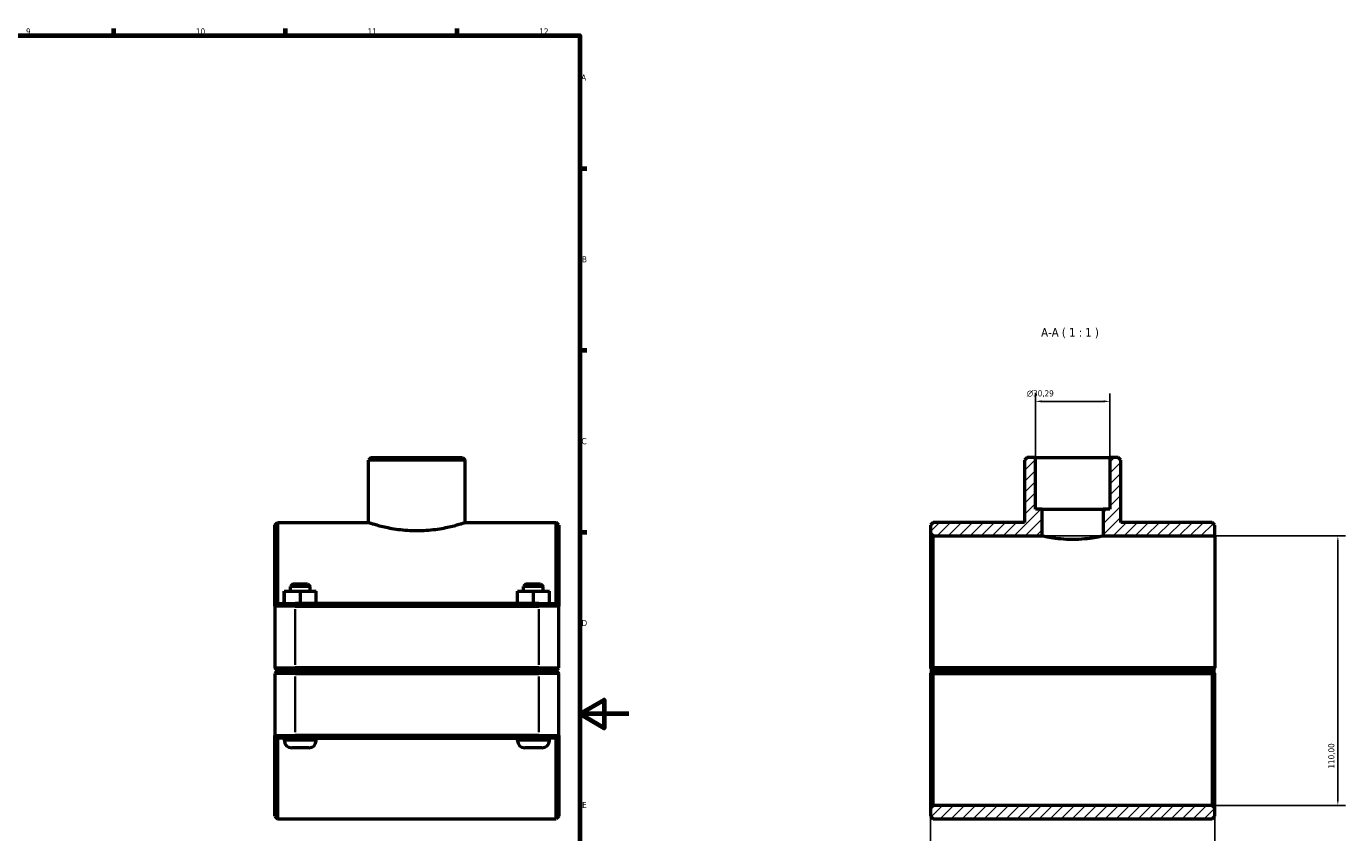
# Model space of a CAD drawing. Header units: millimetres. Extents: x 0 to 1134, y -25 to 1083.
# Tile 6 of 6: x 595 to 1134, y 249 to 578. Entities that reach past the tile are written whole.
import ezdxf

# ---------------------------------------------------------------- set-up
doc = ezdxf.new("R2010")
doc.units = ezdxf.units.MM
for name, color, linetype, lineweight in [('Border (ISO)', 7, 'Continuous', 70), ('Dimension (ISO)', 7, 'Continuous', 25), ('Hatch (ISO)', 7, 'Continuous', 18), ('Symbol (ISO)', 7, 'Continuous', 25), ('Visible (ISO)', 7, 'Continuous', 50), ('Visible Narrow (ISO)', 7, 'Continuous', 35)]:
    doc.layers.add(name, color=color, linetype=linetype, lineweight=lineweight)
doc.styles.add('Label Text (ISO)', font='tahoma.ttf')
doc.styles.add('Note Text (ISO)', font='tahoma.ttf')
doc.dimstyles.new('Default (ISO)', dxfattribs={"dimtxt": 2.5, "dimasz": 2.5, "dimexe": 3.175, "dimexo": 0, "dimgap": 0.762, "dimtad": 1, "dimrnd": 1e-08, "dimzin": 0, "dimtxsty": 'Note Text (ISO)', "dimcen": 0.09, "dimdle": 10, "dimclrd": 256, "dimclre": 256, "dimclrt": 232, "dimazin": 0, "dimtfac": 1.40208, "dimtmove": 0, "dimatfit": 3, "dimfxl": 1, "dimtolj": 1, "dimtzin": 0, "dimlwd": -1, "dimlwe": -1, "dimarcsym": 0})

# ---------------------------------------------------------------- blocks, each defined once
blk = doc.blocks.new('Borders Default Border')
at = {"layer": 'Border (ISO)'}
for p, q in [((630.75, 574), (630.75, 576.9)), ((700.83, 574), (700.83, 576.9)), ((770.92, 574), (770.92, 576.9)), ((821, 519.75), (823.9, 519.75)), ((821, 445.5), (823.9, 445.5)), ((821, 371.25), (823.9, 371.25))]:
    blk.add_line(p, q, dxfattribs=at)
at = {"layer": 'Border (ISO)', "flags": 128}
for points in [[(20, 20), (20, 574), (821, 574), (821, 20), (20, 20)], [(841, 297), (821, 297), (831, 302.77), (831, 291.23), (821, 297)]]:
    blk.add_lwpolyline(points, dxfattribs=at)
at = {"layer": 'Border (ISO)', "color": 232, "true_color": 0xca0064, "char_height": 2.5, "attachment_point": 7, "style": 'Note Text (ISO)'}
for s, insert in [('9', (594.88, 574.35)), ('10', (664.29, 574.35)), ('11', (734.37, 574.4)), ('12', (804.46, 574.4)), ('A', (821.59, 555.62)), ('B', (821.89, 481.37)), ('C', (821.73, 407.08)), ('D', (821.73, 332.88)), ('E', (821.94, 258.63))]:
    blk.add_mtext(s, dxfattribs=dict(at, insert=insert))
blk = doc.blocks.new('*D7')
at = {"layer": 'Defpoints', "color": 0, "transparency": 16777216}
for p in [(1007.08, 424.64), (1007.08, 401.68), (1037.38, 401.68)]:
    blk.add_point(p, dxfattribs=at)
at = {"layer": 'Dimension (ISO)', "transparency": 16777216}
for p, q in [((1007.08, 401.68), (1007.08, 427.82)), ((1037.38, 401.68), (1037.38, 427.82)), ((1034.88, 424.64), (1009.58, 424.64))]:
    blk.add_line(p, q, dxfattribs=at)
for points in [[(1009.58, 425.06), (1009.58, 424.22), (1007.08, 424.64)], [(1034.88, 425.06), (1034.88, 424.22), (1037.38, 424.64)]]:
    blk.add_solid(points, dxfattribs=at)
at = {"layer": 'Dimension (ISO)', "color": 232, "true_color": 0xca0064, "transparency": 16777216, "insert": (1003.49, 429.16), "char_height": 2.5, "attachment_point": 1, "style": 'Note Text (ISO)'}
blk.add_mtext('\\A1;\\fAIGDT|b0|i0;\\H2.5000;\\ln\\fTahoma|b0|i0;\\H2.5000;30,29', dxfattribs=at)
blk = doc.blocks.new('*D8')
at = {"layer": 'Defpoints', "color": 0, "transparency": 16777216}
for p in [(964.23, 315.83), (1080.23, 315.83), (964.23, 160.66)]:
    blk.add_point(p, dxfattribs=at)
at = {"layer": 'Dimension (ISO)', "transparency": 16777216}
for p, q in [((964.23, 315.83), (964.23, 157.49)), ((1080.23, 315.83), (1080.23, 157.49)), ((1077.73, 160.66), (966.73, 160.66))]:
    blk.add_line(p, q, dxfattribs=at)
for points in [[(966.73, 161.08), (966.73, 160.25), (964.23, 160.66)], [(1077.73, 161.08), (1077.73, 160.25), (1080.23, 160.66)]]:
    blk.add_solid(points, dxfattribs=at)
at = {"layer": 'Dimension (ISO)', "color": 232, "true_color": 0xca0064, "transparency": 16777216, "insert": (998.28, 164.6), "char_height": 2.5, "attachment_point": 1, "style": 'Note Text (ISO)'}
blk.add_mtext('\\A1;116,00', dxfattribs=at)
blk = doc.blocks.new('*D9')
at = {"layer": 'Defpoints', "color": 0, "transparency": 16777216}
for p in [(1009.73, 369.68), (1079.13, 259.68), (1130.51, 259.68)]:
    blk.add_point(p, dxfattribs=at)
at = {"layer": 'Dimension (ISO)', "transparency": 16777216}
for p, q in [((1009.73, 369.68), (1133.68, 369.68)), ((1130.51, 367.18), (1130.51, 262.18)), ((1079.13, 259.68), (1133.68, 259.68))]:
    blk.add_line(p, q, dxfattribs=at)
for points in [[(1130.09, 367.18), (1130.92, 367.18), (1130.51, 369.68)], [(1130.09, 262.18), (1130.92, 262.18), (1130.51, 259.68)]]:
    blk.add_solid(points, dxfattribs=at)
at = {"layer": 'Dimension (ISO)', "color": 232, "true_color": 0xca0064, "transparency": 16777216, "insert": (1126.57, 274.72), "char_height": 2.5, "attachment_point": 1, "rotation": 90, "style": 'Note Text (ISO)'}
blk.add_mtext('\\A1;110,00', dxfattribs=at)

msp = doc.modelspace()

# ---------------------------------------------------------------- hatches: boundary and pattern name
at = {"layer": 'Hatch (ISO)'}
h = msp.add_hatch(dxfattribs=at)
h.set_pattern_fill('ANSI31', color=256, scale=25.4, style=0)
h.set_pattern_definition([(45, (0, 0), (-2.245064, 2.245064), [])])
h.paths.add_polyline_path([(1080.2303, 255.2774), (1080.2303, 258.5774), (1079.1303, 259.6774), (965.3303, 259.6774), (964.2303, 258.5774), (964.2303, 255.2774), (965.3303, 254.1774), (1079.1303, 254.1774)])
h.paths.add_polyline_path([(1003.6411, 401.6774), (1002.5411, 400.5774), (1002.5411, 375.1774), (965.3303, 375.1774), (964.2303, 374.0774), (964.2303, 370.7774), (965.3303, 369.6774), (1009.7303, 369.6774), (1009.7303, 380.6774), (1007.0848, 380.6774), (1007.0848, 401.6774)])
h.paths.add_polyline_path([(1041.9194, 400.5774), (1040.8194, 401.6774), (1037.3758, 401.6774), (1037.3758, 380.6774), (1034.7303, 380.6774), (1034.7303, 369.6774), (1080.2303, 369.6774), (1080.2303, 374.0774), (1079.1303, 375.1774), (1041.9194, 375.1774)])

# ---------------------------------------------------------------- linework, layer by layer
at = {"layer": 'Visible (ISO)'}
for p, q in [((735.8746, 401.6774), (734.7746, 400.5774)), ((734.7746, 375.1774), (734.7746, 400.5774)), ((774.1529, 400.5774), (734.7746, 400.5774)), ((735.8746, 401.6774), (773.0529, 401.6774)), ((773.0529, 401.6774), (774.1529, 400.5774)), ((774.1529, 375.1774), (774.1529, 400.5774)), ((1003.6411, 401.6774), (1002.5411, 400.5774)), ((1002.5411, 400.5774), (1002.5411, 375.1774)), ((1007.0848, 401.6774), (1003.6411, 401.6774)), ((1007.0848, 380.6774), (1007.0848, 401.6774)), ((1007.0848, 401.6774), (1037.3758, 401.6774)), ((1040.8194, 401.6774), (1037.3758, 401.6774)), ((1037.3758, 401.6774), (1037.3758, 380.6774)), ((1041.9194, 400.5774), (1040.8194, 401.6774)), ((1041.9194, 375.1774), (1041.9194, 400.5774)), ((1009.7303, 380.6774), (1007.0848, 380.6774)), ((1009.7303, 369.6774), (1009.7303, 380.6774)), ((1009.7303, 380.6774), (1034.7303, 380.6774)), ((1037.3758, 380.6774), (1034.7303, 380.6774)), ((1034.7303, 380.6774), (1034.7303, 369.6774)), ((696.4637, 374.0774), (697.5637, 375.1774)), ((696.4637, 341.0774), (696.4637, 374.0774)), ((697.5637, 375.1774), (697.5637, 342.1774)), ((697.5637, 375.1774), (734.7746, 375.1774)), ((774.1529, 375.1774), (811.3637, 375.1774)), ((811.3637, 342.1774), (811.3637, 375.1774)), ((812.4637, 374.0774), (811.3637, 375.1774)), ((812.4637, 374.0774), (812.4637, 341.0774)), ((965.3303, 375.1774), (964.2303, 374.0774)), ((964.2303, 374.0774), (964.2303, 370.7774)), ((1002.5411, 375.1774), (965.3303, 375.1774)), ((1079.1303, 375.1774), (1041.9194, 375.1774)), ((1080.2303, 374.0774), (1079.1303, 375.1774)), ((1080.2303, 369.6774), (1080.2303, 374.0774)), ((964.2303, 370.7774), (965.3303, 369.6774)), ((964.2303, 370.7774), (964.2303, 315.8274)), ((965.3303, 369.6774), (1009.7303, 369.6774)), ((965.3303, 315.8273), (965.3303, 369.6774)), ((1034.7303, 369.6774), (1080.2303, 369.6774)), ((1080.2303, 369.6774), (1080.2303, 315.8274)), ((703.9637, 350.1774), (702.8637, 349.0774)), ((703.9637, 350.1774), (709.7637, 350.1774)), ((709.7637, 350.1774), (710.8637, 349.0774)), ((799.1637, 350.1774), (798.0637, 349.0774)), ((799.1637, 350.1774), (804.9637, 350.1774)), ((804.9637, 350.1774), (806.0637, 349.0774)), ((700.3437, 347.1774), (700.3839, 347.1774)), ((700.3437, 342.1774), (700.3437, 347.1774)), ((700.3839, 347.1774), (706.904, 347.1774)), ((700.3839, 342.1774), (700.3839, 347.1774)), ((710.8637, 349.0774), (702.8637, 349.0774)), ((702.8637, 347.1774), (702.8637, 349.0774)), ((706.904, 347.1774), (713.3838, 347.1774)), ((706.904, 342.1774), (706.904, 347.1774)), ((710.8637, 347.1774), (710.8637, 349.0774)), ((713.3838, 342.1774), (713.3838, 347.1774)), ((795.5437, 347.1774), (795.5839, 347.1774)), ((795.5437, 342.1774), (795.5437, 347.1774)), ((795.5839, 347.1774), (802.104, 347.1774)), ((795.5839, 342.1774), (795.5839, 347.1774)), ((806.0637, 349.0774), (798.0637, 349.0774)), ((798.0637, 347.1774), (798.0637, 349.0774)), ((802.104, 347.1774), (808.5838, 347.1774)), ((802.104, 342.1774), (802.104, 347.1774)), ((806.0637, 347.1774), (806.0637, 349.0774)), ((808.5838, 342.1774), (808.5838, 347.1774)), ((697.5637, 342.1774), (696.4637, 341.0774)), ((704.7137, 341.0774), (696.4637, 341.0774)), ((696.4637, 341.0774), (696.4637, 315.8274)), ((697.5637, 342.1774), (704.7137, 342.1774)), ((804.2137, 342.1774), (704.7137, 342.1774)), ((704.7137, 341.0774), (804.2137, 341.0774)), ((804.2137, 342.1774), (811.3637, 342.1774)), ((812.4637, 341.0774), (804.2137, 341.0774)), ((811.3637, 342.1774), (812.4637, 341.0774)), ((812.4637, 315.8274), (812.4637, 341.0774)), ((697.5637, 314.7274), (696.4637, 315.8274)), ((696.4637, 315.8274), (704.7137, 315.8274)), ((697.5637, 314.6274), (696.4637, 313.5274)), ((704.7137, 313.5274), (696.4637, 313.5274)), ((696.4637, 313.5274), (696.4637, 288.2774)), ((704.7137, 314.7274), (697.5637, 314.7274)), ((697.5637, 314.6274), (704.7137, 314.6274)), ((700.3637, 314.6274), (700.3637, 314.7274)), ((804.2137, 315.8274), (704.7137, 315.8274)), ((704.7137, 314.7274), (804.2137, 314.7274)), ((804.2137, 314.6274), (704.7137, 314.6274)), ((704.7137, 313.5274), (804.2137, 313.5274)), ((713.3637, 314.6274), (713.3637, 314.7274)), ((795.5637, 314.6274), (795.5637, 314.7274)), ((804.2137, 315.8274), (812.4637, 315.8274)), ((811.3637, 314.7274), (804.2137, 314.7274)), ((804.2137, 314.6274), (811.3637, 314.6274)), ((812.4637, 313.5274), (804.2137, 313.5274)), ((808.5637, 314.6274), (808.5637, 314.7274)), ((811.3637, 314.7274), (812.4637, 315.8274)), ((811.3637, 314.6274), (812.4637, 313.5274)), ((812.4637, 288.2774), (812.4637, 313.5274)), ((964.2303, 313.5274), (964.2303, 258.5774)), ((965.3303, 314.7274), (964.7817, 315.276)), ((964.7817, 314.0788), (965.3303, 314.6274)), ((1080.2302, 315.8273), (965.3303, 315.8273)), ((965.3303, 314.7274), (1079.1303, 314.7274)), ((1079.1303, 314.6274), (965.3303, 314.6274)), ((965.3303, 259.6774), (965.3303, 313.5274)), ((965.3303, 313.5274), (1079.1303, 313.5274)), ((968.1303, 314.7274), (968.1303, 314.6274)), ((981.1303, 314.7274), (981.1303, 314.6274)), ((1063.3303, 314.7274), (1063.3303, 314.6274)), ((1076.3303, 314.7274), (1076.3303, 314.6274)), ((1080.2302, 315.8273), (1079.1303, 314.7274)), ((1079.1303, 314.6274), (1079.6789, 314.0788)), ((1079.1303, 313.5274), (1079.1303, 259.6774)), ((1080.2303, 315.8274), (1080.2302, 315.8273)), ((1080.2303, 258.5774), (1080.2303, 313.5274)), ((696.4637, 255.2774), (696.4637, 288.2774)), ((696.4637, 288.2774), (704.7137, 288.2774)), ((697.5637, 287.1774), (696.4637, 288.2774)), ((697.5637, 287.1774), (697.5637, 254.1774)), ((704.7137, 287.1774), (697.5637, 287.1774)), ((700.3637, 286.1774), (700.3637, 287.1774)), ((804.2137, 288.2774), (704.7137, 288.2774)), ((704.7137, 287.1774), (804.2137, 287.1774)), ((713.3637, 286.1774), (713.3637, 287.1774)), ((795.5637, 286.1774), (795.5637, 287.1774)), ((804.2137, 288.2774), (812.4637, 288.2774)), ((811.3637, 287.1774), (804.2137, 287.1774)), ((808.5637, 286.1774), (808.5637, 287.1774)), ((811.3637, 287.1774), (812.4637, 288.2774)), ((811.3637, 254.1774), (811.3637, 287.1774)), ((812.4637, 288.2774), (812.4637, 255.2774)), ((710.3637, 283.1774), (703.3637, 283.1774)), ((805.5637, 283.1774), (798.5637, 283.1774)), ((965.3303, 259.6774), (964.2303, 258.5774)), ((964.2303, 258.5774), (964.2303, 255.2774)), ((1079.1303, 259.6774), (965.3303, 259.6774)), ((1080.2303, 258.5774), (1079.1303, 259.6774)), ((1080.2303, 255.2774), (1080.2303, 258.5774)), ((696.4637, 255.2774), (697.5637, 254.1774)), ((697.5637, 254.1774), (811.3637, 254.1774)), ((812.4637, 255.2774), (811.3637, 254.1774)), ((964.2303, 255.2774), (965.3303, 254.1774)), ((965.3303, 254.1774), (1079.1303, 254.1774)), ((1079.1303, 254.1774), (1080.2303, 255.2774))]:
    msp.add_line(p, q, dxfattribs=at)
for centre, start, end in [((703.3637, 286.1774), 180, 270), ((710.3637, 286.1774), 270, 0), ((798.5637, 286.1774), 180, 270), ((805.5637, 286.1774), 270, 0)]:
    msp.add_arc(centre, 3, start, end, dxfattribs=at)
for points, knots in [([(734.7746, 375.1774), (734.7746, 375.1774), (734.8947, 375.1379), (735.3975, 374.9771), (735.78, 374.8558), (736.7875, 374.5506), (737.4134, 374.3667), (738.8559, 373.9708), (739.6726, 373.7591), (741.4106, 373.3481), (742.3927, 373.1341), (744.5337, 372.7298), (745.6926, 372.5399), (748.1151, 372.2226), (749.3807, 372.0952), (751.9319, 371.9258), (753.2175, 371.8839), (754.4637, 371.8839)], [8.97101659, 8.97101659, 8.97101659, 8.97101659, 9.34473059, 9.34473059, 9.71844458, 9.71844458, 10.09215858, 10.09215858, 10.46587257, 10.46587257, 10.83974329, 10.83974329, 11.21361401, 11.21361401, 11.58748473, 11.58748473, 11.96135545, 11.96135545, 11.96135545, 11.96135545]), ([(754.4637, 371.8839), (755.71, 371.8839), (756.9956, 371.9258), (759.5468, 372.0952), (760.8124, 372.2226), (763.2349, 372.5399), (764.3938, 372.7298), (766.5348, 373.1341), (767.5169, 373.3481), (769.2549, 373.7591), (770.0716, 373.9708), (771.5141, 374.3667), (772.14, 374.5506), (773.1475, 374.8558), (773.53, 374.9771), (774.0328, 375.1379), (774.1529, 375.1774), (774.1529, 375.1774)], [0, 0, 0, 0, 0.37387072, 0.37387072, 0.74774144, 0.74774144, 1.12161216, 1.12161216, 1.49548288, 1.49548288, 1.86919688, 1.86919688, 2.24291087, 2.24291087, 2.61662487, 2.61662487, 2.99033886, 2.99033886, 2.99033886, 2.99033886]), ([(1022.2303, 368.2381), (1020.6547, 368.2381), (1018.9781, 368.3148), (1015.9001, 368.5891), (1014.4982, 368.7823), (1012.2848, 369.1427), (1011.3237, 369.3337), (1010.0463, 369.6029), (1009.7303, 369.6774), (1009.7303, 369.6774)], [0, 0, 0, 0, 0.47266335, 0.47266335, 0.9453267, 0.9453267, 1.41794539, 1.41794539, 1.89056408, 1.89056408, 1.89056408, 1.89056408]), ([(1034.7303, 369.6774), (1034.7303, 369.6774), (1034.4143, 369.6029), (1033.1369, 369.3337), (1032.1758, 369.1427), (1029.9624, 368.7823), (1028.5605, 368.5891), (1025.4825, 368.3148), (1023.8058, 368.2381), (1022.2303, 368.2381)], [5.67169223, 5.67169223, 5.67169223, 5.67169223, 6.14431092, 6.14431092, 6.61692961, 6.61692961, 7.08959296, 7.08959296, 7.56225631, 7.56225631, 7.56225631, 7.56225631])]:
    msp.add_open_spline(points, degree=3, knots=knots, dxfattribs=at)
for points in [[(964.7817, 315.276), (964.5073, 315.5503), (964.2303, 315.8274)], [(964.2303, 313.5274), (964.5073, 313.8044), (964.7817, 314.0788)], [(1079.6789, 314.0788), (1079.9532, 313.8044), (1080.2303, 313.5274)]]:
    msp.add_open_spline(points, degree=2, dxfattribs=at)
for points, weights in [([(964.7817, 315.276), (965.0588, 315.553), (965.3303, 315.8273)], [1.00580210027, 1.00874308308, 1.01164178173]), ([(965.3303, 313.5274), (965.0588, 313.8017), (964.7817, 314.0788)], [1.01164178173, 1.00874308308, 1.00580210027]), ([(1079.6789, 314.0788), (1079.4018, 313.8017), (1079.1303, 313.5274)], [1.00580210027, 1.00874308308, 1.01164178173])]:
    msp.add_rational_spline(points, weights, degree=2, dxfattribs=at)
at = {"layer": 'Visible Narrow (ISO)'}
for p, q in [((704.7137, 342.1224), (704.7137, 341.1324)), ((704.7137, 317.0899), (704.7137, 339.8149)), ((804.2137, 342.1224), (804.2137, 341.1324)), ((804.2137, 339.8149), (804.2137, 317.0899)), ((704.7137, 314.7824), (704.7137, 315.7724)), ((704.7137, 314.5724), (704.7137, 313.5824)), ((804.2137, 314.7824), (804.2137, 315.7724)), ((804.2137, 314.5724), (804.2137, 313.5824)), ((704.7137, 289.5399), (704.7137, 312.2649)), ((804.2137, 312.2649), (804.2137, 289.5399)), ((700.4438, 286.1774), (713.2837, 286.1774)), ((704.7137, 287.2324), (704.7137, 288.2224)), ((795.6438, 286.1774), (808.4837, 286.1774)), ((804.2137, 287.2324), (804.2137, 288.2224))]:
    msp.add_line(p, q, dxfattribs=at)

# ---------------------------------------------------------------- block references
msp.add_blockref('Borders Default Border', (0, 0))

# ---------------------------------------------------------------- texts
at = {"layer": 'Symbol (ISO)', "insert": (1009.3679, 450.4274), "char_height": 3.5, "attachment_point": 7, "style": 'Label Text (ISO)'}
msp.add_mtext('A-A ( 1 : 1 )', dxfattribs=at)

# ---------------------------------------------------------------- dimensions: what is measured, and where the dimension line sits
at = {"layer": 'Dimension (ISO)'}
dim = msp.add_linear_dim(base=(1007.0848, 424.6407), p1=(1037.3758, 401.6774), p2=(1007.0848, 401.6774), angle=180, text='\\fAIGDT|b0|i0;\\H2.5000;\\ln\\fTahoma|b0|i0;\\H2.5000;<>', dimstyle='Default (ISO)', override={"dimdec": 2, "dimtp": 0, "dimtm": 0, "dimtdec": 2, "dimtofl": 0, "dimatfit": 1}, dxfattribs=at)
dim.commit()
dim.dimension.update_dxf_attribs({"geometry": '*D7', "text_midpoint": (1009.0478, 424.6407), "dimtype": 160})
dim = msp.add_linear_dim(base=(1130.5061, 259.6774), p1=(1009.7303, 369.6774), p2=(1079.1303, 259.6774), angle=270, dimstyle='Default (ISO)', override={"dimdec": 2, "dimtp": 0, "dimtm": 0, "dimtdec": 2, "dimtofl": 0, "dimatfit": 1}, dxfattribs=at)
dim.commit()
dim.dimension.update_dxf_attribs({"geometry": '*D9', "text_midpoint": (1130.5061, 279.6774), "dimtype": 160})
dim = msp.add_linear_dim(base=(964.2303, 160.6623), p1=(1080.2303, 315.8274), p2=(964.2303, 315.8274), dimstyle='Default (ISO)', override={"dimdec": 2, "dimtp": 0, "dimtm": 0, "dimtdec": 2, "dimtofl": 0, "dimatfit": 1}, dxfattribs=at)
dim.commit()
dim.dimension.update_dxf_attribs({"geometry": '*D8', "text_midpoint": (1003.2303, 160.6623), "dimtype": 160})

doc.saveas('drawing.dxf')
